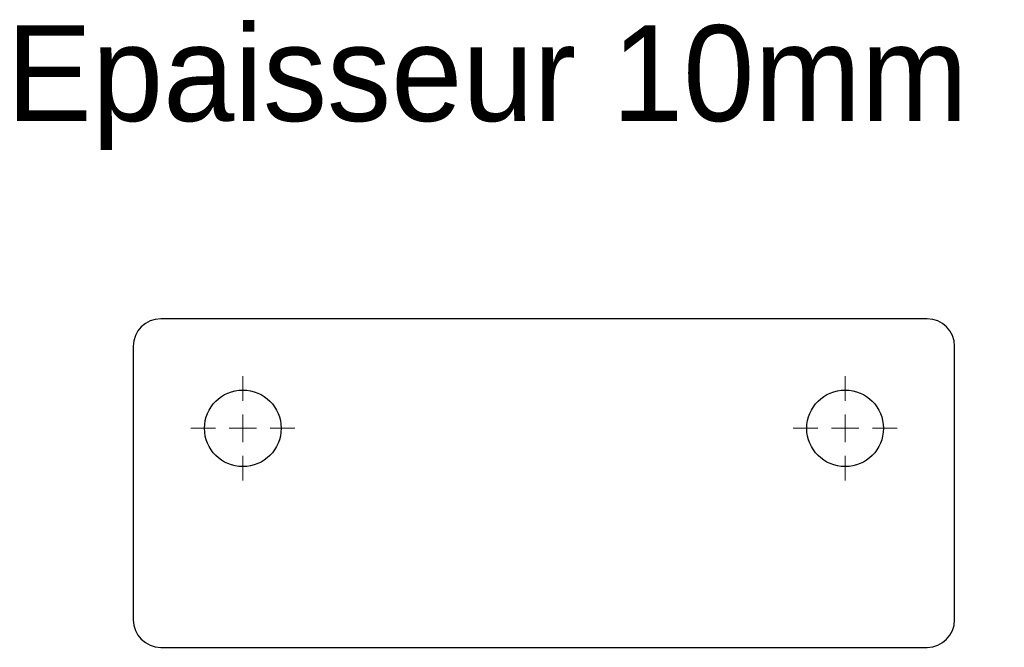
# Model space of a CAD drawing. Header units: millimetres. Extents: x 52 to 232, y 160 to 275.
import ezdxf

# ---------------------------------------------------------------- set-up
doc = ezdxf.new("R2010")
doc.units = ezdxf.units.MM

# ---------------------------------------------------------------- blocks, each defined once
blk = doc.blocks.new('SW_CENTERMARKSYMBOL_0')
at = {"color": 0, "linetype": 'Continuous', "lineweight": 18}
for p, q in [((0, 5), (0, 9.5)), ((0, 0), (0, 2.5)), ((-5, 0), (-9.5, 0)), ((0, 0), (-2.5, 0)), ((0, 0), (0, -2.5)), ((0, 0), (2.5, 0)), ((5, 0), (9.5, 0)), ((0, -5), (0, -9.5))]:
    blk.add_line(p, q, dxfattribs=at)
blk = doc.blocks.new('SW_CENTERMARKSYMBOL_1')
at = {"color": 0, "linetype": 'Continuous', "lineweight": 18}
for p, q in [((0, 5), (0, 9.5)), ((0, 0), (0, 2.5)), ((-5, 0), (-9.5, 0)), ((0, 0), (-2.5, 0)), ((0, 0), (0, -2.5)), ((0, 0), (2.5, 0)), ((5, 0), (9.5, 0)), ((0, -5), (0, -9.5))]:
    blk.add_line(p, q, dxfattribs=at)
blk = doc.blocks.new('SW_CENTERMARKSYMBOL_2')
at = {"color": 0, "linetype": 'Continuous', "lineweight": 18}
for p, q in [((0, 5), (0, 9.5)), ((0, 0), (0, 2.5)), ((-5, 0), (-9.5, 0)), ((0, 0), (-2.5, 0)), ((0, 0), (0, -2.5)), ((0, 0), (2.5, 0)), ((5, 0), (9.5, 0)), ((0, -5), (0, -9.5))]:
    blk.add_line(p, q, dxfattribs=at)
blk = doc.blocks.new('SW_CENTERMARKSYMBOL_3')
at = {"color": 0, "linetype": 'Continuous', "lineweight": 18}
for p, q in [((0, 5), (0, 9.5)), ((0, 0), (0, 2.5)), ((-5, 0), (-9.5, 0)), ((0, 0), (-2.5, 0)), ((0, 0), (0, -2.5)), ((0, 0), (2.5, 0)), ((5, 0), (9.5, 0)), ((0, -5), (0, -9.5))]:
    blk.add_line(p, q, dxfattribs=at)

msp = doc.modelspace()

# ---------------------------------------------------------------- linework, layer by layer
at = {"color": 7, "linetype": 'Continuous', "lineweight": 25}
for p, q in [((217.79, 220.03), (77.79, 220.03)), ((72.79, 215.03), (72.79, 165.03)), ((222.79, 165.03), (222.79, 215.03)), ((77.79, 160.03), (217.79, 160.03))]:
    msp.add_line(p, q, dxfattribs=at)
for centre in [(92.79, 200.03), (202.79, 200.03)]:
    msp.add_circle(centre, 7, dxfattribs=at)
for centre, start, end in [((77.79, 215.03), 90, 180), ((217.79, 215.03), 0, 90), ((77.79, 165.03), 180, 270), ((217.79, 165.03), 270, 0)]:
    msp.add_arc(centre, 5, start, end, dxfattribs=at)

# ---------------------------------------------------------------- block references
at = {"color": 8, "linetype": 'Continuous'}
for name, p in [('SW_CENTERMARKSYMBOL_0', (92.79, 200.03)), ('SW_CENTERMARKSYMBOL_2', (92.79, 200.03)), ('SW_CENTERMARKSYMBOL_1', (202.79, 200.03)), ('SW_CENTERMARKSYMBOL_3', (202.79, 200.03))]:
    msp.add_blockref(name, p, dxfattribs=at)

# ---------------------------------------------------------------- texts
at = {"insert": (49.63, 273.66), "char_height": 17.5, "attachment_point": 1}
msp.add_mtext_dynamic_manual_height_columns('Epaisseur 10mm', width=326.1114, gutter_width=87.5, heights=[0], dxfattribs=at)

doc.saveas('drawing.dxf')
